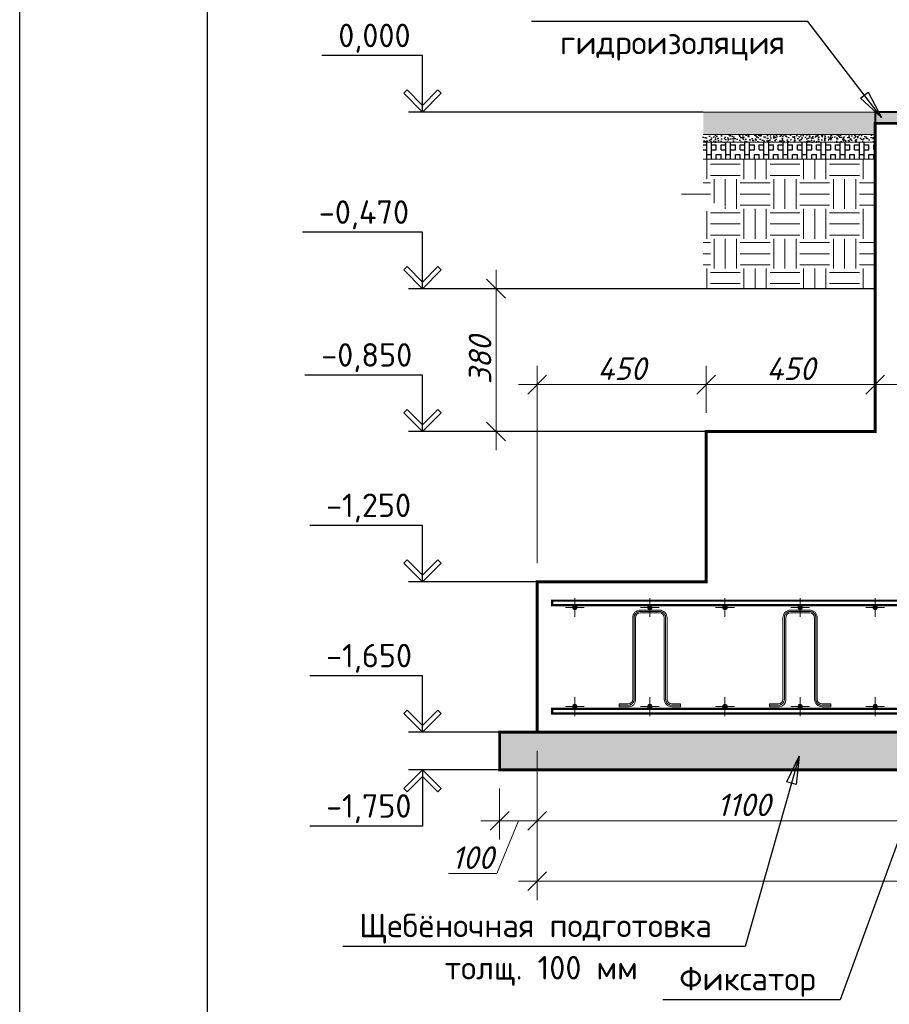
# Model space of a CAD drawing. Header units: millimetres. Extents: x 363306 to 7757304, y 1022887 to 1207196.
# Tile 22 of 256: x 515706 to 524968, y 1064944 to 1075423. Entities that reach past the tile are written whole.
import ezdxf

# ---------------------------------------------------------------- set-up
doc = ezdxf.new("R2010")
doc.units = ezdxf.units.MM
for name, pattern in [('ACAD_ISO10W100', [18, 12, -3, 0, -3]), ('AM_DIN_G_W050', [13.75, 9.75, -1.5, 1, -1.5]), ('CENTERX2', [101.6, 63.5, -12.7, 12.7, -12.7])]:
    doc.linetypes.add(name, pattern=pattern)
for name, color, linetype, lineweight in [('.', 7, 'Continuous', 15), ('_Армирования', 172, 'Continuous', 30), ('арматура', 1, 'Continuous', 40), ('Маркировка', 20, 'Continuous', 18), ('Основная', 7, 'Continuous', 40)]:
    doc.layers.add(name, color=color, linetype=linetype, lineweight=lineweight)
doc.layers.add('_ось', color=130, linetype='Continuous')
doc.layers.add('O3SAD', color=1, linetype='Continuous')
doc.styles.get("Standard").update_dxf_attribs({"font": 'isocpeui.ttf'})
doc.dimstyles.new('Санжар', dxfattribs={"dimtxt": 240, "dimasz": 200, "dimexe": 200, "dimexo": 200, "dimgap": 50, "dimtad": 1, "dimdec": 0, "dimtxsty": 'Standard', "dimblk": 'OBLIQUE', "dimcen": 2.5, "dimdle": 200, "dimclrd": 152, "dimclre": 152, "dimclrt": 152, "dimadec": 0, "dimazin": 0, "dimtfac": 1, "dimtdec": 0, "dimtmove": 0, "dimatfit": 3, "dimldrblk": 'OBLIQUE', "dimfxl": 0, "dimlwd": 0, "dimlwe": 0, "dimarcsym": 0})

# ---------------------------------------------------------------- blocks, each defined once
blk = doc.blocks.new('_Oblique')
at = {"color": 0, "linetype": 'ByBlock', "lineweight": -2}
blk.add_line((-0.5, -0.5), (0.5, 0.5), dxfattribs=at)
blk = doc.blocks.new('*D385')
at = {"lineweight": 0, "transparency": 16777216}
for p, q in [((521218, 1067640), (521218, 1066697)), ((525618, 1067240), (525618, 1066697)), ((525818, 1066897), (521018, 1066897))]:
    blk.add_line(p, q, dxfattribs=at)
at = {"layer": 'Defpoints', "color": 0, "lineweight": 25, "transparency": 16777216}
for p in [(521218, 1067840), (525618, 1067440), (521218, 1066897)]:
    blk.add_point(p, dxfattribs=at)
at = {"lineweight": 0, "transparency": 16777216, "xscale": 200, "yscale": 200, "zscale": 200, "rotation": 180}
blk.add_blockref('_Oblique', (521218, 1066897), dxfattribs=at)
at = {"lineweight": 0, "transparency": 16777216, "xscale": 200, "yscale": 200, "zscale": 200}
blk.add_blockref('_Oblique', (525618, 1066897), dxfattribs=at)
at = {"lineweight": 0, "transparency": 16777216, "insert": (523418, 1067067), "char_height": 240, "attachment_point": 5, "bg_fill": 3, "box_fill_scale": 1.1, "bg_fill_color": 256, "bg_fill_true_color": 13158600, "bg_fill_transparency": 0}
blk.add_mtext('1100', dxfattribs=at)
blk = doc.blocks.new('*D386')
at = {"lineweight": 0, "transparency": 16777216}
for p, q in [((521218, 1067640), (521218, 1066697)), ((520818, 1067240), (520818, 1066697)), ((521418, 1066897), (520618, 1066897)), ((521018, 1066897), (520789, 1066335)), ((520789, 1066335), (520273, 1066335))]:
    blk.add_line(p, q, dxfattribs=at)
at = {"layer": 'Defpoints', "color": 0, "lineweight": 25, "transparency": 16777216}
for p in [(521218, 1067840), (520818, 1067440), (520818, 1066897)]:
    blk.add_point(p, dxfattribs=at)
at = {"lineweight": 0, "transparency": 16777216, "xscale": 200, "yscale": 200, "zscale": 200, "rotation": 180}
blk.add_blockref('_Oblique', (520818, 1066897), dxfattribs=at)
at = {"lineweight": 0, "transparency": 16777216, "xscale": 200, "yscale": 200, "zscale": 200}
blk.add_blockref('_Oblique', (521218, 1066897), dxfattribs=at)
at = {"lineweight": 0, "transparency": 16777216, "insert": (520531, 1066505), "char_height": 240, "attachment_point": 5, "bg_fill": 3, "box_fill_scale": 1.1, "bg_fill_color": 256, "bg_fill_true_color": 13158600, "bg_fill_transparency": 0}
blk.add_mtext('100', dxfattribs=at)
blk = doc.blocks.new('*D387')
at = {"lineweight": 0, "transparency": 16777216}
for p, q in [((521218, 1067640), (521218, 1066054)), ((530018, 1067640), (530018, 1066054)), ((521018, 1066254), (530218, 1066254))]:
    blk.add_line(p, q, dxfattribs=at)
at = {"layer": 'Defpoints', "color": 0, "lineweight": 25, "transparency": 16777216}
for p in [(521218, 1067840), (530018, 1067840), (530018, 1066254)]:
    blk.add_point(p, dxfattribs=at)
at = {"lineweight": 0, "transparency": 16777216, "xscale": 200, "yscale": 200, "zscale": 200, "rotation": 180}
blk.add_blockref('_Oblique', (521218, 1066254), dxfattribs=at)
at = {"lineweight": 0, "transparency": 16777216, "xscale": 200, "yscale": 200, "zscale": 200}
blk.add_blockref('_Oblique', (530018, 1066254), dxfattribs=at)
at = {"lineweight": 0, "transparency": 16777216, "insert": (525618, 1066424), "char_height": 240, "attachment_point": 5, "bg_fill": 3, "box_fill_scale": 1.1, "bg_fill_color": 256, "bg_fill_true_color": 13158600, "bg_fill_transparency": 0}
blk.add_mtext('2200', dxfattribs=at)
blk = doc.blocks.new('*D341')
at = {"lineweight": 0, "transparency": 16777216}
for p, q in [((521218, 1069640), (521218, 1071739)), ((523018, 1071240), (523018, 1071739)), ((521018, 1071539), (523218, 1071539))]:
    blk.add_line(p, q, dxfattribs=at)
at = {"layer": 'Defpoints', "color": 0, "lineweight": 25, "transparency": 16777216}
for p in [(523018, 1071539), (523018, 1071040), (521218, 1069440)]:
    blk.add_point(p, dxfattribs=at)
at = {"lineweight": 0, "transparency": 16777216, "xscale": 200, "yscale": 200, "zscale": 200, "rotation": 180}
blk.add_blockref('_Oblique', (521218, 1071539), dxfattribs=at)
at = {"lineweight": 0, "transparency": 16777216, "xscale": 200, "yscale": 200, "zscale": 200}
blk.add_blockref('_Oblique', (523018, 1071539), dxfattribs=at)
at = {"lineweight": 0, "transparency": 16777216, "insert": (522118, 1071709), "char_height": 240, "attachment_point": 5, "bg_fill": 3, "box_fill_scale": 1.1, "bg_fill_color": 256, "bg_fill_true_color": 13158600, "bg_fill_transparency": 0}
blk.add_mtext('450', dxfattribs=at)
blk = doc.blocks.new('*D342')
at = {"lineweight": 0, "transparency": 16777216}
for p, q in [((523018, 1071240), (523018, 1071739)), ((524818, 1071240), (524818, 1071739)), ((522818, 1071539), (525018, 1071539))]:
    blk.add_line(p, q, dxfattribs=at)
at = {"layer": 'Defpoints', "color": 0, "lineweight": 25, "transparency": 16777216}
for p in [(524818, 1071539), (523018, 1071040), (524818, 1071040)]:
    blk.add_point(p, dxfattribs=at)
at = {"lineweight": 0, "transparency": 16777216, "xscale": 200, "yscale": 200, "zscale": 200, "rotation": 180}
blk.add_blockref('_Oblique', (523018, 1071539), dxfattribs=at)
at = {"lineweight": 0, "transparency": 16777216, "xscale": 200, "yscale": 200, "zscale": 200}
blk.add_blockref('_Oblique', (524818, 1071539), dxfattribs=at)
at = {"lineweight": 0, "transparency": 16777216, "insert": (523918, 1071709), "char_height": 240, "attachment_point": 5, "bg_fill": 3, "box_fill_scale": 1.1, "bg_fill_color": 256, "bg_fill_true_color": 13158600, "bg_fill_transparency": 0}
blk.add_mtext('450', dxfattribs=at)
blk = doc.blocks.new('*D343')
at = {"lineweight": 0, "transparency": 16777216}
for p, q in [((524818, 1071240), (524818, 1071739)), ((526418, 1071240), (526418, 1071739)), ((524618, 1071539), (526618, 1071539))]:
    blk.add_line(p, q, dxfattribs=at)
at = {"layer": 'Defpoints', "color": 0, "lineweight": 25, "transparency": 16777216}
for p in [(526418, 1071539), (524818, 1071040), (526418, 1071040)]:
    blk.add_point(p, dxfattribs=at)
at = {"lineweight": 0, "transparency": 16777216, "xscale": 200, "yscale": 200, "zscale": 200, "rotation": 180}
blk.add_blockref('_Oblique', (524818, 1071539), dxfattribs=at)
at = {"lineweight": 0, "transparency": 16777216, "xscale": 200, "yscale": 200, "zscale": 200}
blk.add_blockref('_Oblique', (526418, 1071539), dxfattribs=at)
at = {"lineweight": 0, "transparency": 16777216, "insert": (525618, 1071709), "char_height": 240, "attachment_point": 5, "bg_fill": 3, "box_fill_scale": 1.1, "bg_fill_color": 256, "bg_fill_true_color": 13158600, "bg_fill_transparency": 0}
blk.add_mtext('400', dxfattribs=at)
blk = doc.blocks.new('*D325')
at = {"lineweight": 0, "transparency": 16777216}
for p, q in [((520779, 1070840), (520779, 1072760)), ((523718, 1072560), (520579, 1072560)), ((523718, 1071040), (520579, 1071040))]:
    blk.add_line(p, q, dxfattribs=at)
at = {"layer": 'Defpoints', "color": 0, "lineweight": 25, "transparency": 16777216}
for p in [(520779, 1072560), (523918, 1072560), (523918, 1071040)]:
    blk.add_point(p, dxfattribs=at)
at = {"lineweight": 0, "transparency": 16777216, "xscale": 200, "yscale": 200, "zscale": 200}
for p, rotation in [((520779, 1072560), 90), ((520779, 1071040), 270)]:
    blk.add_blockref('_Oblique', p, dxfattribs=dict(at, rotation=rotation))
at = {"lineweight": 0, "transparency": 16777216, "insert": (520609, 1071800), "char_height": 240, "attachment_point": 5, "rotation": 90, "bg_fill": 3, "box_fill_scale": 1.1, "bg_fill_color": 256, "bg_fill_true_color": 13158600, "bg_fill_transparency": 0}
blk.add_mtext('380', dxfattribs=at)
blk = doc.blocks.new('*U120')
at = {"linetype": 'ACAD_ISO10W100', "lineweight": 5}
h = blk.add_hatch(color=4, dxfattribs=at)
edge = h.paths.add_edge_path()
edge.add_arc((0, 0), 6, 0, 360)
at = {"color": 1, "linetype": 'CENTERX2', "lineweight": 0, "ltscale": 10}
for p, q in [((-25, 0), (25, 0)), ((0, -25), (0, 25))]:
    blk.add_line(p, q, dxfattribs=at)
at = {"layer": 'арматура', "color": 4, "lineweight": 15, "ltscale": 1.5}
blk.add_circle((0, 0), 6, dxfattribs=at)

msp = doc.modelspace()

# ---------------------------------------------------------------- hatches: boundary and pattern name
at = {"layer": '.', "lineweight": 0, "true_color": 0x642165, "transparency": 33554687}
h = msp.add_hatch(dxfattribs=at)
h.set_pattern_fill('AR-CONC', color=219, scale=0.2)
h.set_pattern_definition([(50, (330998.99, -163042.28), (36.4369338, -3.1878171), [3.81, -41.91]), (355, (330998.99, -163042.28), (-7.0486843, 38.211369), [3.048, -33.5281168]), (100.4514447, (331002.027, -163042.546), (29.3882494, 35.0235504), [3.2380018, -35.6180489]), (46.1842, (330998.99, -163032.12), (54.2158082, -8.4084656), [5.715, -62.865]), (96.6355576, (331003.51, -163032.82), (47.4808268, 49.485225), [4.8570046, -53.4271216]), (351.184151, (330998.99, -163032.12), (47.4808268, 49.485225), [4.5719934, -50.2919464]), (21, (331004.07, -163034.66), (30.32287825, -20.45303964), [3.81, -41.91]), (326, (331004.07, -163034.66), (12.3604057, 36.8375932), [3.048, -33.528]), (71.451445, (331006.598, -163036.364), (42.6832839, 16.3845538), [3.2380018, -35.6179875]), (37.5, (330998.991, -163042.28), (0.61772065, 16.91100777), [0, -33.1216, 0, -34.036, 0, -33.655]), (7.5, (330998.991, -163042.28), (13.3639325, 20.03611496), [0, -19.4056, 0, -32.3596, 0, -12.827]), (327.5, (330987.663, -163042.28), (27.11811903, -1.1457488), [0, -12.7, 0, -39.624, 0, -52.578]), (317.5, (330982.583, -163042.28), (29.62583628, 5.0852982), [0, -16.51, 0, -26.3144, 0, -37.338])])
h.paths.add_polyline_path([(526417.65, 1074440.136), (524817.65, 1074440.136), (524817.65, 1074320.136), (526417.65, 1074320.136)])
at = {"layer": '.', "lineweight": 0, "transparency": 33554687}
h = msp.add_hatch(dxfattribs=at)
h.set_pattern_fill('EARTH', color=256, scale=50)
h.set_pattern_definition([(0, (-32245.54, -747732.23), (317.5, 317.5), [317.5, -317.5]), (0, (-32245.54, -747613.17), (317.5, 317.5), [317.5, -317.5]), (0, (-32245.54, -747494.1), (317.5, 317.5), [317.5, -317.5]), (90, (-32205.86, -747454.42), (-317.5, 317.5), [317.5, -317.5]), (90, (-32086.8, -747454.42), (-317.5, 317.5), [317.5, -317.5]), (90, (-31967.73, -747454.42), (-317.5, 317.5), [317.5, -317.5])])
h.paths.add_polyline_path([(522985.239, 1073375.136), (523235.239, 1073437.636), (522735.239, 1073562.636), (522985.239, 1073625.136), (522985.239, 1073940.136), (524817.65, 1073940.136), (524817.65, 1072640.136), (524817.65, 1072560.136), (522985.239, 1072560.136)])
h = msp.add_hatch(dxfattribs=at)
h.set_pattern_fill('GRAVEL', color=256, scale=20)
h.set_pattern_definition([(228.0127875, (797232.408, 109099.658), (-4064.0000003, -4571.9999997), [68.3443, -6766.09673]), (184.969741, (797186.688, 109048.858), (6095.9999976, 508.00002894), [117.28094, -11610.80978]), (132.510447, (797069.848, 109038.698), (5080.0000021, -5587.99999805), [82.6963, -8186.94456]), (267.273689, (796871.728, 108911.698), (508.00000106, 10159.99999995), [106.8009, -10573.28749]), (292.8336542, (796866.648, 108805.018), (-2540.0000002, 6095.9999999), [104.72674, -10367.96155]), (357.273689, (796907.288, 108708.498), (-10159.99999995, 508.00000106), [106.8009, -10573.28749]), (37.6942405, (797013.968, 108703.418), (-6603.9999997, -5080.00000038), [141.23873, -13982.62306]), (72.2553284, (797125.728, 108789.778), (3556.00000096, 11175.9999997), [133.3439, -13201.05132]), (121.4295656, (797166.368, 108916.778), (-4064.0000006, 6603.99999965), [107.1626, -10609.10914]), (175.2363583, (797110.488, 109008.218), (5588, -508.0000009), [122.34266, -5994.7874]), (222.3974378, (796988.568, 109018.378), (-6095.9999998, -5588.0000002), [158.21558, -15663.3545]), (138.814075, (797374.65, 108906.62), (-3555.9999998, 3048.0000002), [54.0009, -5346.11316]), (171.4692344, (797334.008, 108942.178), (6604.0000002, -1015.99999885), [102.7364, -10170.9278]), (225, (797232.4, 108957.4), (-7e-14, -508), [71.84187, -646.57862]), (203.1985905, (797196.85, 109018.38), (2540, 1016), [38.68826, -3830.12447]), (291.80141, (797161.29, 109003.14), (-508, 1524), [54.71312, -2680.9506]), (30.963757, (797181.61, 108952.34), (1524, 1016), [88.86393, -2873.25963]), (161.565051, (797257.8, 108998.06), (1016, -508), [64.25743, -1542.17962]), (16.3895403, (796866.648, 109003.138), (5080, 1524), [90.0176, -8911.76533]), (70.346176, (796953.008, 109028.538), (-2032.0000002, -5587.9999999), [75.5198, -7476.44314]), (293.1985905, (797257.81, 109099.66), (-1016, 2540), [77.37602, -3791.43672]), (343.6104597, (797288.288, 109028.538), (-5080.0000001, 1523.99999964), [90.0176, -8911.76533]), (339.443955, (796866.65, 108688.18), (-2540, 1016), [86.80704, -4253.54686]), (294.7751406, (796947.928, 108657.698), (-2540.000003, 5587.9999986), [72.73442, -7200.71868]), (66.8014095, (797262.89, 108591.66), (1016, 2540), [77.37602, -3791.43672]), (17.3540246, (797293.368, 108662.778), (-6603.9999999, -2032.0000004), [85.15655, -8430.4752]), (69.443955, (797013.97, 108591.66), (-1016, -2540), [43.40352, -4296.95038]), (101.309932, (797232.41, 108591.66), (-508, 2032), [25.90292, -2564.399]), (165.963757, (797227.33, 108617.06), (1524, -508), [104.72674, -1989.81092]), (186.009006, (797125.728, 108642.458), (5080, 508.0000003), [97.0534, -9608.27297]), (303.690068, (797181.61, 108906.62), (-508, 1016), [73.26478, -1758.35527]), (353.1572266, (797222.248, 108845.658), (8636.00000005, -1015.99999955), [127.91135, -12663.20181]), (60.945396, (797349.25, 108830.42), (-2032, -3556), [52.30165, -5177.87846]), (90, (797374.65, 108876.14), (-508, 508), [30.48, -477.52]), (120.256437, (797115.568, 108657.698), (2031.9999998, -3556.0000001), [70.5734, -6986.78815]), (48.0127875, (797080.008, 108718.658), (4064.0000003, 4571.9999997), [136.68858, -6697.75244]), (0, (797171.45, 108820.26), (508, 508), [132.08, -375.92]), (325.3048465, (797303.528, 108820.258), (5080.0000019, -3555.9999973), [80.3219, -7951.86334]), (254.054604, (797369.57, 108774.54), (-508, -2032), [73.96582, -3624.33]), (207.6459754, (797349.248, 108703.418), (-9652.00000035, -5079.99999933), [120.42902, -11922.49288]), (175.4260787, (797242.568, 108647.538), (-6604, 508), [127.4059, -12613.1693])])
h.paths.add_polyline_path([(530417.65, 1067840.136), (520817.65, 1067840.136), (520817.65, 1067440.136), (530417.65, 1067440.136)])
at = {"ltscale": 80}
h = msp.add_hatch(dxfattribs=at)
h.set_pattern_fill('AR-CONC', color=256, scale=0.5, style=0)
h.set_pattern_definition([(50, (330998.99, -163042.28), (91.0923345, -7.9695428), [9.525, -104.775]), (355, (330998.99, -163042.28), (-17.621711, 95.5284226), [7.62, -83.820292]), (100.451445, (331006.58, -163042.94), (73.4706235, 87.558876), [8.0950044, -89.045122]), (46.1842, (330998.99, -163016.88), (135.53952, -21.021164), [14.2875, -157.1625]), (96.635558, (331010.29, -163018.63), (118.702067, 123.713062), [12.142512, -133.567804]), (351.184151, (330998.99, -163016.88), (118.702067, 123.713062), [11.429984, -125.729866]), (21, (331011.69, -163023.23), (75.8071956, -51.132599), [9.525, -104.775]), (326, (331011.69, -163023.23), (30.901014, 92.093983), [7.62, -83.82]), (71.451445, (331018.01, -163027.49), (106.7082096, 40.9613844), [8.0950044, -89.044969]), (37.5, (330998.99, -163042.28), (1.5443016, 42.2775194), [0, -82.804, 0, -85.09, 0, -84.1375]), (7.5, (330998.99, -163042.28), (33.4098313, 50.0902874), [0, -48.514, 0, -80.899, 0, -32.0675]), (327.5, (330970.67, -163042.28), (67.7952976, -2.864372), [0, -31.75, 0, -99.06, 0, -131.445]), (317.5, (330957.97, -163042.28), (74.0645907, 12.7132455), [0, -41.275, 0, -65.786, 0, -93.345])])
edge = h.paths.add_edge_path()
edge.add_line((524817.65, 1074120.136), (524817.65, 1074200.136))
edge.add_line((524817.65, 1074200.136), (522985.239, 1074200.136))
edge.add_line((522985.239, 1074200.136), (522985.239, 1074120.136))
edge.add_line((522985.239, 1074120.136), (524767.65, 1074120.136))
at = {"ltscale": 100}
h = msp.add_hatch(dxfattribs=at)
h.set_pattern_fill('BOX', color=256, scale=8, style=0)
h.set_pattern_definition([(90, (330999, -163042.28), (-203.2, 1e-14), []), (90, (331049.8, -163042.28), (-203.2, 1e-14), []), (0, (330999, -163042.28), (0, 203.2), [-50.8, 50.8]), (0, (330999, -162991.48), (0, 203.2), [-50.8, 50.8]), (0, (330999, -162940.68), (0, 203.2), [50.8, -50.8]), (0, (330999, -162889.88), (0, 203.2), [50.8, -50.8]), (90, (331100.6, -163042.28), (-203.2, 1e-14), [50.8, -50.8]), (90, (331151.4, -163042.28), (-203.2, 1e-14), [50.8, -50.8])])
h.paths.add_polyline_path([(524817.65, 1073940.136), (524817.65, 1074120.136), (522985.239, 1074120.136), (522985.239, 1073940.136)])
at = {"layer": 'Маркировка', "lineweight": -3, "ltscale": 100}
h = msp.add_hatch(dxfattribs=at)
h.set_pattern_fill('AR-SAND', color=0, scale=0.4, style=0)
h.set_pattern_definition([(37.5, (330998.991, -163042.28), (-0.64001252, 19.5765295), [0, -15.4432, 0, -17.272, 0, -16.51]), (7.5, (330998.99, -163042.28), (17.9809313, 28.673004), [0, -8.3312, 0, -13.9192, 0, -5.334]), (327.5, (330986.494, -163042.28), (31.6396948, 0.05748739), [0, -5.08, 0, -18.288, 0, -23.876]), (317.5, (330986.494, -163042.28), (30.5422581, 8.91717293), [0, -2.54, 0, -11.9888, 0, -13.716])])
edge = h.paths.add_edge_path()
edge.add_line((524817.65, 1074200.136), (524817.65, 1074440.136))
edge.add_line((524817.65, 1074440.136), (522985.239, 1074440.136))
edge.add_line((522985.239, 1074440.136), (522985.239, 1074200.136))
edge.add_line((522985.239, 1074200.136), (524767.65, 1074200.136))

# ---------------------------------------------------------------- linework, layer by layer
at = {"layer": '.', "color": 219, "lineweight": 0, "true_color": 0x642165, "transparency": 33554687, "const_width": 20}
msp.add_lwpolyline([(524817.65, 1074440.136), (526417.65, 1074440.136), (526417.65, 1074320.136), (524817.65, 1074320.136)], close=True, dxfattribs=at)
at = {"layer": '.', "color": 18, "lineweight": 0, "true_color": 0x000000, "transparency": 33554687, "const_width": 30}
msp.add_lwpolyline([(524817.65, 1074320.136), (524817.65, 1072640.136), (524817.65, 1071040.136), (523017.65, 1071040.136), (523017.65, 1069440.136), (521217.65, 1069440.136), (521217.65, 1067840.136), (530017.65, 1067840.136), (530017.65, 1069440.136), (528217.65, 1069440.136), (528217.65, 1071040.136), (526417.65, 1071040.136), (526417.65, 1072640.136), (526417.65, 1074320.136), (524817.65, 1074320.136)], dxfattribs=at)
msp.add_lwpolyline([(520817.65, 1067840.136), (530417.65, 1067840.136), (530417.65, 1067440.136), (520817.65, 1067440.136)], close=True, dxfattribs=at)
at = {"linetype": 'Continuous', "lineweight": 25, "ltscale": 100}
for p, q in [((519831.959, 1074675.492), (519796.603, 1074640.136)), ((519796.603, 1074640.136), (519996.603, 1074440.136)), ((519996.603, 1074510.847), (519831.959, 1074675.492)), ((519996.603, 1074510.847), (520161.248, 1074675.492)), ((520196.603, 1074640.136), (519996.603, 1074440.136)), ((520161.248, 1074675.492), (520196.603, 1074640.136)), ((519996.603, 1074440.136), (519996.603, 1074510.847)), ((519996.603, 1074440.136), (519996.603, 1074510.847)), ((519831.959, 1072795.492), (519796.603, 1072760.136)), ((519796.603, 1072760.136), (519996.603, 1072560.136)), ((519996.603, 1072630.847), (519831.959, 1072795.492)), ((519996.603, 1072630.847), (520161.248, 1072795.492)), ((520196.603, 1072760.136), (519996.603, 1072560.136)), ((520161.248, 1072795.492), (520196.603, 1072760.136)), ((519996.603, 1072560.136), (519996.603, 1072630.847)), ((519996.603, 1072560.136), (519996.603, 1072630.847)), ((519831.959, 1071275.492), (519796.603, 1071240.136)), ((519996.603, 1071110.847), (519831.959, 1071275.492)), ((519996.603, 1071110.847), (520161.248, 1071275.492)), ((520161.248, 1071275.492), (520196.603, 1071240.136)), ((519796.603, 1071240.136), (519996.603, 1071040.136)), ((520196.603, 1071240.136), (519996.603, 1071040.136)), ((519996.603, 1071040.136), (519996.603, 1071110.847)), ((519996.603, 1071040.136), (519996.603, 1071110.847)), ((519831.959, 1069675.492), (519796.603, 1069640.136)), ((519996.603, 1069510.847), (519831.959, 1069675.492)), ((519996.603, 1069510.847), (520161.248, 1069675.492)), ((520161.248, 1069675.492), (520196.603, 1069640.136)), ((519796.603, 1069640.136), (519996.603, 1069440.136)), ((520196.603, 1069640.136), (519996.603, 1069440.136)), ((519996.603, 1069440.136), (519996.603, 1069510.847)), ((519996.603, 1069440.136), (519996.603, 1069510.847)), ((519831.959, 1068075.492), (519796.603, 1068040.136)), ((519796.603, 1068040.136), (519996.603, 1067840.136)), ((519996.603, 1067910.847), (519831.959, 1068075.492)), ((519996.603, 1067910.847), (520161.248, 1068075.492)), ((520161.248, 1068075.492), (520196.603, 1068040.136)), ((519996.603, 1067840.136), (519996.603, 1067910.847)), ((519996.603, 1067840.136), (519996.603, 1067910.847)), ((519796.603, 1067240.136), (519996.603, 1067440.136)), ((519996.603, 1067369.426), (519831.959, 1067204.781)), ((519996.603, 1067440.136), (519996.603, 1067369.426)), ((519996.603, 1067440.136), (519996.603, 1067369.426)), ((519996.603, 1067369.426), (520161.248, 1067204.781)), ((519831.959, 1067204.781), (519796.603, 1067240.136))]:
    msp.add_line(p, q, dxfattribs=at)
at = {"lineweight": 25}
for p, q in [((524662.046, 1074589.421), (524741.904, 1074650.529)), ((524741.904, 1074650.529), (524884.56, 1074381.369)), ((524884.56, 1074381.369), (524662.046, 1074589.421))]:
    msp.add_line(p, q, dxfattribs=at)
at = {"color": 18, "lineweight": 0, "true_color": 0x000000}
for p, q in [((524817.65, 1074440.136), (522985.239, 1074440.136)), ((524817.65, 1074200.136), (522985.239, 1074200.136)), ((524817.65, 1074120.136), (522985.239, 1074120.136)), ((524817.65, 1073940.136), (522985.239, 1073940.136))]:
    msp.add_line(p, q, dxfattribs=at)
at = {"color": 18, "lineweight": 30, "true_color": 0x000000}
msp.add_line((524817.65, 1072560.136), (522985.239, 1072560.136), dxfattribs=at)
at = {"lineweight": 30}
msp.add_lwpolyline([(517706.348, 1088178.072), (557206.348, 1088178.072), (557206.348, 1059478.072), (517706.348, 1059478.072)], close=True, dxfattribs=at)
at = {"lineweight": 25}
for points in [[(524101.386, 1075404.837), (521156.499, 1075404.837)], [(524884.56, 1074381.369), (524101.386, 1075404.837)], [(523433.458, 1065558.481), (519146.716, 1065558.481)], [(524444.204, 1064991.953), (522556.136, 1064991.953)]]:
    msp.add_lwpolyline(points, dxfattribs=at)
at = {"linetype": 'Continuous', "lineweight": 25, "ltscale": 100}
for points in [[(519996.603, 1075040.136), (518924.028, 1075040.136)], [(519996.603, 1074440.136), (519996.603, 1075040.136)], [(522985.239, 1074440.136), (519846.603, 1074440.136)], [(519996.603, 1073160.136), (518717.02, 1073160.136)], [(519996.603, 1072560.136), (519996.603, 1073160.136)], [(522985.239, 1072560.136), (519846.603, 1072560.136)], [(519996.603, 1071640.136), (518742.778, 1071640.136)], [(519996.603, 1071040.136), (519996.603, 1071640.136)], [(523017.65, 1071040.136), (519846.603, 1071040.136)], [(519996.603, 1070040.136), (518794.672, 1070040.136)], [(519996.603, 1069440.136), (519996.603, 1070040.136)], [(523017.65, 1069440.136), (519846.603, 1069440.136)], [(519996.603, 1068440.136), (518794.672, 1068440.136)], [(519996.603, 1067840.136), (519996.603, 1068440.136)], [(519996.603, 1067440.136), (519996.603, 1066840.136)], [(519996.603, 1066840.136), (518794.672, 1066840.136)]]:
    msp.add_lwpolyline(points, dxfattribs=at)
at = {"color": 1, "lineweight": 0, "const_width": 24}
for points in [[(521377.65, 1069192.136), (529857.65, 1069192.136), (529857.65, 1069240.136), (521377.65, 1069240.136)], [(521377.65, 1068088.136), (529857.65, 1068088.136), (529857.65, 1068040.136), (521377.65, 1068040.136)]]:
    msp.add_lwpolyline(points, close=True, dxfattribs=at)
at = {"layer": '_Армирования', "lineweight": 15, "ltscale": 100}
for points in [[(522091.005, 1068111.543), (522091.005, 1068140.574), (522184.353, 1068140.574, 0.414213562), (522235.157, 1068191.377), (522235.157, 1069059.54, -0.414213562), (522314.99, 1069139.373), (522520.309, 1069139.373, -0.414213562), (522600.143, 1069059.54), (522600.143, 1068191.377, 0.414213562), (522650.946, 1068140.574), (522744.295, 1068140.574), (522744.295, 1068111.543), (522650.946, 1068111.543, -0.414213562), (522571.112, 1068191.377), (522571.112, 1069059.54, 0.414213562), (522520.309, 1069110.343), (522314.99, 1069110.343, 0.414213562), (522264.187, 1069059.54), (522264.187, 1068176.862, -0.414213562), (522198.869, 1068111.543), (522091.005, 1068111.543)], [(523691.005, 1068111.543), (523691.005, 1068140.574), (523784.353, 1068140.574, 0.414213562), (523835.157, 1068191.377), (523835.157, 1069059.54, -0.414213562), (523914.99, 1069139.373), (524120.309, 1069139.373, -0.414213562), (524200.143, 1069059.54), (524200.143, 1068191.377, 0.414213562), (524250.946, 1068140.574), (524344.295, 1068140.574), (524344.295, 1068111.543), (524250.946, 1068111.543, -0.414213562), (524171.112, 1068191.377), (524171.112, 1069059.54, 0.414213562), (524120.309, 1069110.343), (523914.99, 1069110.343, 0.414213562), (523864.187, 1069059.54), (523864.187, 1068176.862, -0.414213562), (523798.869, 1068111.543), (523691.005, 1068111.543)]]:
    msp.add_lwpolyline(points, format="xyb", dxfattribs=at)
at = {"layer": '_ось', "color": 252, "linetype": 'AM_DIN_G_W050', "lineweight": 5, "ltscale": 100}
for points in [[(522091.005, 1068126.059), (522184.353, 1068126.059, 0.414213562), (522249.672, 1068191.377), (522249.672, 1069059.54, -0.414213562), (522314.99, 1069124.858), (522520.309, 1069124.858, -0.414213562), (522585.628, 1069059.54), (522585.628, 1068191.377, 0.414213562), (522650.946, 1068126.059), (522744.295, 1068126.059)], [(523691.005, 1068126.059), (523784.353, 1068126.059, 0.414213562), (523849.672, 1068191.377), (523849.672, 1069059.54, -0.414213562), (523914.99, 1069124.858), (524120.309, 1069124.858, -0.414213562), (524185.628, 1069059.54), (524185.628, 1068191.377, 0.414213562), (524250.946, 1068126.059), (524344.295, 1068126.059)]]:
    msp.add_lwpolyline(points, format="xyb", dxfattribs=at)
at = {"layer": 'O3SAD', "color": 1}
msp.add_lwpolyline([(515706.348, 1088678.072), (557706.348, 1088678.072), (557706.348, 1058978.072), (515706.348, 1058978.072)], close=True, dxfattribs=at)

# ---------------------------------------------------------------- block references
at = {"layer": 'Основная', "color": 5, "lineweight": 40, "xscale": -4, "yscale": 4, "zscale": 4, "rotation": 180}
for p in [(521617.65, 1069168.136), (522417.65, 1069168.136), (523217.65, 1069168.136), (524017.65, 1069168.136), (524817.65, 1069168.136)]:
    msp.add_blockref('*U120', p, dxfattribs=at)
at = {"layer": 'Основная', "color": 5, "lineweight": 40, "xscale": 4, "yscale": 4, "zscale": 4}
for p in [(521617.65, 1068112.136), (522417.65, 1068112.136), (523217.65, 1068112.136), (524017.65, 1068112.136), (524817.65, 1068112.136)]:
    msp.add_blockref('*U120', p, dxfattribs=at)

# ---------------------------------------------------------------- texts
at = {"linetype": 'Continuous', "lineweight": 25, "ltscale": 100, "char_height": 250, "attachment_point": 1}
for s, insert, width in [('\\fISOCPEUR|b0|i0|c0|p34;\\W1.0000000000;\\T1.0000000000;\\o\\l0,000', (519099.028, 1075380.136), 887.5), ('\\fISOCPEUR|b0|i0|c0|p34;\\W1.0000000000;\\T1.0000000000;\\o\\l-0,470', (518892.02, 1073500.136), 1087.5), ('\\fISOCPEUR|b0|i0|c0|p34;\\W1.0000000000;\\T1.0000000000;\\o\\l-0,850', (518917.778, 1071980.136), 1062.5), ('\\fISOCPEUR|b0|i0|c0|p34;\\W1.0000000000;\\T1.0000000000;\\o\\l-1,250', (518969.672, 1070380.136), 1012.5), ('\\fISOCPEUR|b0|i0|c0|p34;\\W1.0000000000;\\T1.0000000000;\\o\\l-1,650', (518969.672, 1068780.136), 1012.5), ('\\fISOCPEUR|b0|i0|c0|p34;\\W1.0000000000;\\T1.0000000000;\\o\\l-1,750', (518969.672, 1067180.136), 1012.5)]:
    msp.add_mtext(s, dxfattribs=dict(at, insert=insert, width=width))
at = {"lineweight": 25, "char_height": 250, "attachment_point": 1}
for s, insert, width in [('\\fISOCPEUR|b0|i0|c0|p34;\\W1.0000000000;\\T1.0000000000;\\o\\lгидроизоляция', (521460.855, 1075304.837), 2387.5), ('\\fISOCPEUR|b0|i0|c0|p34;\\W1.0000000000;\\T1.0000000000;\\o\\lЩебёночная подготовка', (519321.716, 1065908.481), 3950), ('\\fISOCPEUR|b0|i0|c0|p34;\\W1.0000000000;\\T1.0000000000;\\o\\lтолщ. 100 мм', (520232.322, 1065458.481), 2175), ('\\fISOCPEUR|b0|i0|c0|p34;\\W1.0000000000;\\T1.0000000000;\\o\\lФиксатор', (522731.136, 1065341.953), 1625)]:
    msp.add_mtext(s, dxfattribs=dict(at, insert=insert, width=width))

# ---------------------------------------------------------------- next in the draw order: dimensions: what is measured, and where the dimension line sits
at = {"color": 18, "lineweight": 0, "true_color": 0x000000}
for base, p1, p2, picture, middle in [((523017.65, 1071538.561), (521217.65, 1069440.136), (523017.65, 1071040.136), '*D341', (522117.65, 1071708.561)), ((521217.65, 1066897.239), (525617.65, 1067440.136), (521217.65, 1067840.136), '*D385', (523417.65, 1067067.239))]:
    dim = msp.add_linear_dim(base=base, p1=p1, p2=p2, dimstyle='Санжар', override={"dimlfac": 0.25, "dimclrd": 256, "dimclre": 256, "dimclrt": 256, "dimtmove": 1, "dimfxl": 0.18, "dimtfill": 1, "dimarcsym": 2}, dxfattribs=at)
    dim.commit()
    dim.dimension.update_dxf_attribs({"geometry": picture, "text_midpoint": middle})

# ---------------------------------------------------------------- next in the draw order: dimensions: what is measured, and where the dimension line sits
dim = msp.add_linear_dim(base=(524817.65, 1071538.561), p1=(523017.65, 1071040.136), p2=(524817.65, 1071040.136), dimstyle='Санжар', override={"dimlfac": 0.25, "dimclrd": 256, "dimclre": 256, "dimclrt": 256, "dimtmove": 1, "dimfxl": 0.18, "dimtfill": 1, "dimarcsym": 2}, dxfattribs=at)
dim.commit()
dim.dimension.update_dxf_attribs({"geometry": '*D342', "text_midpoint": (523917.65, 1071708.561)})
dim = msp.add_linear_dim(base=(520817.65, 1066897.239), p1=(521217.65, 1067840.136), p2=(520817.65, 1067440.136), dimstyle='Санжар', override={"dimlfac": 0.25, "dimclrd": 256, "dimclre": 256, "dimclrt": 256, "dimtmove": 1, "dimfxl": 0.18, "dimtfill": 1, "dimarcsym": 2}, dxfattribs=at)
dim.commit()
dim.dimension.update_dxf_attribs({"geometry": '*D386', "text_midpoint": (520738.766, 1066334.863), "dimtype": 160})

# ---------------------------------------------------------------- next in the draw order: linework, layer by layer
at = {"linetype": 'Continuous', "lineweight": 25, "ltscale": 100}
for p, q in [((520196.603, 1068040.136), (519996.603, 1067840.136)), ((520196.603, 1067240.136), (519996.603, 1067440.136)), ((520161.248, 1067204.781), (520196.603, 1067240.136))]:
    msp.add_line(p, q, dxfattribs=at)
msp.add_lwpolyline([(520817.65, 1067440.136), (519846.603, 1067440.136)], dxfattribs=at)

# ---------------------------------------------------------------- next in the draw order: dimensions: what is measured, and where the dimension line sits
at = {"color": 18, "lineweight": 0, "true_color": 0x000000}
dim = msp.add_linear_dim(base=(520779.499, 1072560.136), p1=(523917.65, 1071040.136), p2=(523917.65, 1072560.136), angle=90, dimstyle='Санжар', override={"dimlfac": 0.25, "dimclrd": 256, "dimclre": 256, "dimclrt": 256, "dimtmove": 1, "dimfxl": 0.18, "dimtfill": 1, "dimarcsym": 2}, dxfattribs=at)
dim.commit()
dim.dimension.update_dxf_attribs({"geometry": '*D325', "text_midpoint": (520609.499, 1071800.136)})
for base, p1, p2, picture, middle in [((526417.65, 1071538.561), (524817.65, 1071040.136), (526417.65, 1071040.136), '*D343', (525617.65, 1071708.561)), ((530017.65, 1066254.409, 0), (521217.65, 1067840.136, 0), (530017.65, 1067840.136, 0), '*D387', (525617.65, 1066424.409, 0))]:
    dim = msp.add_linear_dim(base=base, p1=p1, p2=p2, dimstyle='Санжар', override={"dimlfac": 0.25, "dimclrd": 256, "dimclre": 256, "dimclrt": 256, "dimtmove": 1, "dimfxl": 0.18, "dimtfill": 1, "dimarcsym": 2}, dxfattribs=at)
    dim.commit()
    dim.dimension.update_dxf_attribs({"geometry": picture, "text_midpoint": middle})

# ---------------------------------------------------------------- next in the draw order: linework, layer by layer
at = {"lineweight": 25}
for p, q in [((523877.085, 1067310.662), (524007.279, 1067586.066)), ((524007.279, 1067586.066), (523973.84, 1067283.279)), ((523973.84, 1067283.279), (523877.085, 1067310.662))]:
    msp.add_line(p, q, dxfattribs=at)
for points in [[(525771.112, 1068625.458), (524444.204, 1064991.953)], [(524007.279, 1067586.066), (523433.458, 1065558.481)]]:
    msp.add_lwpolyline(points, dxfattribs=at)
at = {"linetype": 'Continuous', "lineweight": 25, "ltscale": 100}
msp.add_lwpolyline([(521217.65, 1067840.136), (519846.603, 1067840.136)], dxfattribs=at)

doc.saveas('drawing.dxf')
